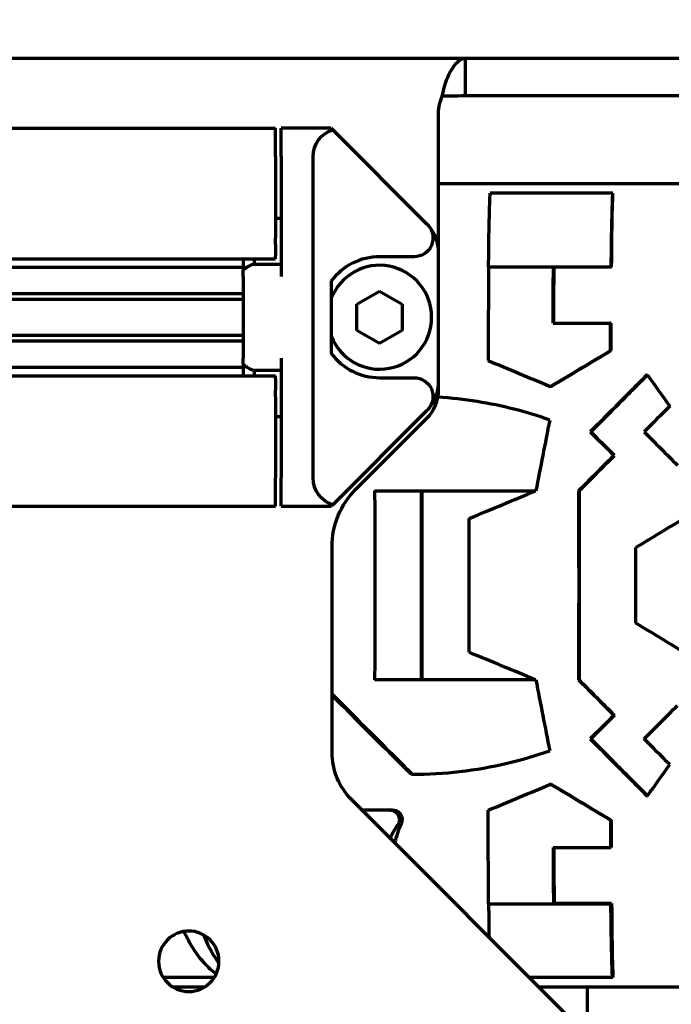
# Model space of a CAD drawing. Header units: millimetres. Extents: x 0 to 1189, y 0 to 841.
# Tile 52 of 56: x 719 to 754, y 652 to 704. Entities that reach past the tile are written whole.
import ezdxf

# ---------------------------------------------------------------- set-up
doc = ezdxf.new("R2010")
doc.units = ezdxf.units.MM
doc.header["$LTSCALE"] = 0.75
doc.layers.add('FD_Dimensions', color=7, linetype='Continuous', lineweight=35)
doc.layers.add('Visible', color=7, linetype='Continuous', lineweight=70)
doc.styles.get("Standard").update_dxf_attribs({"font": 'arial.ttf'})
doc.dimstyles.new('Dim-ISO-25', dxfattribs={"dimtxt": 3.5, "dimasz": 3.5, "dimexe": 2.1, "dimexo": 2.1, "dimgap": 1.4, "dimtad": 1, "dimzin": 12, "dimdsep": 46, "dimtxsty": 'Standard', "dimcen": 0, "dimazin": 3, "dimtp": 0.1, "dimtm": 0.1, "dimtfac": 0.714286, "dimtmove": 0, "dimatfit": 3, "dimfxl": 1, "dimtzin": 12, "dimarcsym": 0})

# ---------------------------------------------------------------- blocks, each defined once
blk = doc.blocks.new('*D22')
at = {"layer": 'Defpoints', "color": 0, "transparency": 16777216}
for p in [(782.392664, 721.546639), (539.216927, 643.8848), (782.392664, 643.8848)]:
    blk.add_point(p, dxfattribs=at)
at = {"layer": 'FD_Dimensions', "color": 0, "lineweight": -2, "transparency": 16777216}
for p, q in [((539.216927, 645.9848), (539.216927, 723.646639)), ((782.392664, 645.9848), (782.392664, 723.646639)), ((542.716927, 721.546639), (778.892664, 721.546639))]:
    blk.add_line(p, q, dxfattribs=at)
at = {"layer": 'FD_Dimensions', "color": 0, "transparency": 16777216}
for points in [[(542.716927, 722.129972), (542.716927, 720.963305), (539.216927, 721.546639)], [(778.892664, 722.129972), (778.892664, 720.963305), (782.392664, 721.546639)]]:
    blk.add_solid(points, dxfattribs=at)
at = {"layer": 'FD_Dimensions', "color": 0, "transparency": 16777216, "insert": (660.804796, 724.734838), "char_height": 3.5, "attachment_point": 5}
blk.add_mtext('243.18', dxfattribs=at)
blk = doc.blocks.new('*D23')
at = {"layer": 'Defpoints', "color": 0, "transparency": 16777216}
for p in [(787.031087, 730.453835), (534.578504, 673.694799), (787.031087, 673.694799)]:
    blk.add_point(p, dxfattribs=at)
at = {"layer": 'FD_Dimensions', "color": 0, "lineweight": -2, "transparency": 16777216}
for p, q in [((534.578504, 675.794799), (534.578504, 732.553835)), ((787.031087, 675.794799), (787.031087, 732.553835)), ((538.078504, 730.453835), (783.531087, 730.453835))]:
    blk.add_line(p, q, dxfattribs=at)
at = {"layer": 'FD_Dimensions', "color": 0, "transparency": 16777216}
for points in [[(538.078504, 731.037168), (538.078504, 729.870501), (534.578504, 730.453835)], [(783.531087, 731.037168), (783.531087, 729.870501), (787.031087, 730.453835)]]:
    blk.add_solid(points, dxfattribs=at)
at = {"layer": 'FD_Dimensions', "color": 0, "transparency": 16777216, "insert": (660.804796, 733.64084), "char_height": 3.5, "attachment_point": 5}
blk.add_mtext('252.45', dxfattribs=at)
blk = doc.blocks.new('*D24')
at = {"layer": 'Defpoints', "color": 0, "transparency": 16777216}
for p in [(767.666705, 712.0948), (553.627143, 701.5948), (767.666705, 701.5948)]:
    blk.add_point(p, dxfattribs=at)
at = {"layer": 'FD_Dimensions', "color": 0, "lineweight": -2, "transparency": 16777216}
for p, q in [((553.627143, 703.6948), (553.627143, 714.1948)), ((767.666705, 703.6948), (767.666705, 714.1948)), ((557.127143, 712.0948), (764.166705, 712.0948))]:
    blk.add_line(p, q, dxfattribs=at)
at = {"layer": 'FD_Dimensions', "color": 0, "transparency": 16777216}
for points in [[(557.127143, 712.678134), (557.127143, 711.511467), (553.627143, 712.0948)], [(764.166705, 712.678134), (764.166705, 711.511467), (767.666705, 712.0948)]]:
    blk.add_solid(points, dxfattribs=at)
at = {"layer": 'FD_Dimensions', "color": 0, "transparency": 16777216, "insert": (660.646924, 715.281806), "char_height": 3.5, "attachment_point": 5}
blk.add_mtext('214.04', dxfattribs=at)

msp = doc.modelspace()

# ---------------------------------------------------------------- linework, layer by layer
at = {"layer": 'Visible'}
for p, q in [((578.767, 701.595), (742.843, 701.595)), ((742.843, 701.595), (742.843, 700.475)), ((742.843, 701.595), (766.612, 701.595)), ((742.843, 700.475), (742.843, 699.595)), ((766.612, 699.595), (742.843, 699.595)), ((741.445, 691.31), (741.445, 698.69)), ((588.805, 697.885), (732.805, 697.885)), ((732.805, 696.385), (732.805, 697.885)), ((733.105, 696.385), (733.105, 697.885)), ((735.765, 697.885), (733.105, 697.885)), ((735.765, 697.885), (735.839, 697.811)), ((735.839, 697.811), (740.812, 692.837)), ((732.805, 696.385), (732.805, 692.092)), ((733.105, 696.385), (733.105, 690.05)), ((734.805, 679.385), (734.805, 696.385)), ((776.959, 694.945), (741.445, 694.945)), ((750.656, 694.445), (744.18, 694.445)), ((750.675, 694.445), (750.656, 694.445)), ((732.805, 693.135), (733.105, 693.135)), ((732.805, 691.738), (732.805, 692.092)), ((732.805, 691.738), (732.805, 691.131)), ((732.805, 690.985), (732.805, 691.131)), ((740.148, 691.085), (738.325, 691.085)), ((741.445, 684.46), (741.445, 691.31)), ((588.805, 690.985), (732.805, 690.985)), ((708.54, 690.535), (731.105, 690.535)), ((731.105, 690.985), (731.105, 690.376)), ((731.705, 690.69), (731.705, 690.985)), ((731.705, 690.69), (733.105, 690.69)), ((744.092, 690.546), (750.567, 690.546)), ((750.567, 690.535), (747.523, 690.535)), ((750.567, 690.535), (750.567, 690.546)), ((750.606, 690.535), (750.567, 690.535)), ((731.105, 690.05), (731.105, 690.376)), ((731.105, 690.05), (731.105, 685.719)), ((735.765, 689.805), (735.765, 685.965)), ((710.254, 689.135), (731.105, 689.135)), ((737.125, 688.578), (738.325, 689.27)), ((738.325, 689.27), (739.525, 688.578)), ((710.385, 688.835), (731.105, 688.835)), ((737.125, 687.192), (737.125, 688.578)), ((739.525, 688.578), (739.525, 687.192)), ((747.506, 687.565), (750.55, 687.565)), ((750.588, 687.565), (750.55, 687.565)), ((710.385, 686.935), (731.105, 686.935)), ((738.325, 686.499), (737.125, 687.192)), ((739.525, 687.192), (738.325, 686.499)), ((710.254, 686.635), (731.105, 686.635)), ((750.58, 686.121), (750.543, 686.121)), ((731.105, 685.393), (731.105, 685.719)), ((731.105, 685.393), (731.105, 684.785)), ((733.105, 685.719), (733.105, 679.385)), ((588.805, 684.785), (732.805, 684.785)), ((708.54, 685.235), (731.105, 685.235)), ((731.705, 684.785), (731.705, 685.08)), ((731.705, 685.08), (733.105, 685.08)), ((732.805, 684.638), (732.805, 684.785)), ((752.477, 684.833), (752.503, 684.833)), ((732.805, 684.638), (732.805, 684.031)), ((738.325, 684.685), (740.148, 684.685)), ((741.445, 684.06), (741.445, 684.46)), ((732.805, 683.678), (732.805, 684.031)), ((747.408, 684.217), (747.372, 684.217)), ((732.805, 683.678), (732.805, 679.385)), ((740.812, 682.932), (735.839, 677.959)), ((732.805, 682.635), (733.105, 682.635)), ((737.07, 678.79), (740.812, 682.532)), ((749.476, 681.82), (749.502, 681.82)), ((750.727, 680.57), (750.753, 680.57)), ((732.805, 677.885), (732.805, 679.385)), ((733.105, 677.885), (733.105, 679.385)), ((738.06, 678.695), (746.591, 678.695)), ((748.857, 678.695), (748.882, 678.695)), ((588.805, 677.885), (732.805, 677.885)), ((733.105, 677.885), (735.765, 677.885)), ((735.839, 677.959), (735.765, 677.885)), ((735.805, 664.859), (735.805, 675.735)), ((746.591, 668.695), (738.06, 668.695)), ((748.857, 668.695), (748.882, 668.695)), ((750.727, 666.82), (750.753, 666.82)), ((749.476, 665.57), (749.502, 665.57)), ((740.051, 663.695), (739.993, 663.695)), ((747.408, 663.172), (747.372, 663.172)), ((752.805, 646.385), (736.847, 662.342)), ((752.477, 662.557), (752.503, 662.557)), ((738.865, 661.804), (737.385, 661.804)), ((739.012, 661.804), (738.865, 661.804)), ((750.58, 661.269), (750.543, 661.269)), ((747.506, 659.825), (750.55, 659.825)), ((750.588, 659.825), (750.55, 659.825)), ((744.092, 656.843), (750.567, 656.843)), ((750.567, 656.854), (747.523, 656.854)), ((750.606, 656.854), (750.567, 656.854)), ((750.567, 656.854), (750.567, 656.843)), ((729.572, 652.945), (726.866, 652.945)), ((727.367, 652.445), (729.071, 652.445)), ((750.656, 652.945), (746.245, 652.945)), ((746.745, 652.445), (776.959, 652.445)), ((749.305, 652.445), (749.305, 650.395)), ((750.675, 652.945), (750.656, 652.945))]:
    msp.add_line(p, q, dxfattribs=at)
at = {"layer": 'Visible', "extrusion": (0, 0, -1)}
msp.add_circle((-728.219, 653.799), 1.6, dxfattribs=at)
for centre, radius, start, end in [((-743.605, 698.69), 2.16, 0, 24.4698), ((-740.125, 675.735), 4.32, 0, 45), ((-739.365, 664.859), 3.56, 315, 0)]:
    msp.add_arc(centre, radius, start, end, dxfattribs=at)
at = {"layer": 'Visible'}
for centre, radius, start, end in [((739.285, 691.31), 2.16, 0, 41.901), ((738.325, 687.885), 2.75, 201.423, 158.577), ((739.285, 684.46), 2.16, 318.099, 0), ((739.285, 684.06), 2.16, 315, 0)]:
    msp.add_arc(centre, radius, start, end, dxfattribs=at)
at = {"layer": 'Visible', "extrusion": (0, 0, -1)}
for centre, major_axis, ratio, start_param, end_param in [((736.305, 696.385), (1.061, 1.061), 1, 3.926991, 5.18201), ((744.18, 693.443), (0, 1.002), 0.020654, -0.398355, 0.000014), ((740.148, 692.085), (-0.707, 0.707), 1, 1.624884, 3.926991), ((739.285, 691.31), (-1.527, 1.527), 1, 1.570796, 1.624884), ((748.645, 673.696), (0, 56.838), 0.02066, -1.324304, -1.270013), ((748.643, 673.696), (0, 55.083), 0.020629, -1.316284, -1.260118), ((751.678, 673.709), (0, 54.634), 0.020629, -1.257725, -1.250889), ((751.68, 673.7), (0, 56.445), 0.020644, -1.348927, -1.322619), ((751.678, 673.701), (0, 54.664), 0.020629, -1.34159, -1.314373), ((754.103, 681.596), (-28.44, 40.018), 0.01166, 1.498107, 1.539502), ((740.148, 683.685), (-0.707, 0.707), 1, 0.785398, 3.087505), ((745.13, 675.283), (33.359, 33.355), 0.010087, 1.321709, 1.363464), ((739.285, 684.46), (-1.527, 1.527), 1, 3.087505, 3.141593), ((743.926, 674.222), (10.994, 54.945), 0.031093, 1.414362, 1.483085), ((750.653, 679.999), (-31.944, 31.941), 0.010087, 1.523859, 1.563022), ((736.305, 679.385), (-1.061, 1.061), 1, 4.242768, 5.497787), ((748.074, 673.695), (0, 55.091), 0.014275, 1.479912, 1.66168), ((748.074, 673.695), (0, 56.845), 0.014275, 1.482724, 1.658869), ((743.926, 673.167), (-10.994, 54.945), 0.031093, 1.658508, 1.72723), ((744.963, 671.942), (-33.507, 33.503), 0.010072, 1.677951, 1.734363), ((750.653, 667.39), (31.944, 31.941), 0.010087, 1.578571, 1.617734), ((750.686, 667.425), (33.229, 33.226), 0.010109, 1.578898, 1.616545), ((749.327, 663.631), (38.381, 16), 0.007926, 4.578144, 4.66471)]:
    msp.add_ellipse(centre, major_axis=major_axis, ratio=ratio, start_param=start_param, end_param=end_param, dxfattribs=at)
at = {"layer": 'Visible'}
for centre, major_axis, ratio, start_param, end_param in [((738.325, 687.885), (-2.263, 2.263), 1, -0.785398, 0.141897), ((738.325, 687.885), (2.263, 2.263), 1, 2.999696, 3.926991), ((749.327, 683.759), (-38.381, 16), 0.007926, 1.436551, 1.523117), ((750.686, 679.965), (-33.229, 33.226), 0.010109, -1.562695, -1.525047), ((744.963, 675.447), (33.507, 33.503), 0.010072, -1.463642, -1.40723), ((744.821, 678.514), (38.354, 15.973), 0.012153, 4.66151, 4.752857), ((751.075, 673.695), (0, 56.484), 0.014275, 4.676973, 4.747805), ((744.821, 668.875), (-38.354, 15.973), 0.012153, 4.671921, 4.763268), ((745.13, 672.107), (-33.359, 33.355), 0.010087, 4.463302, 4.505057), ((754.103, 665.794), (28.44, 40.018), 0.01166, 4.6397, 4.681094), ((751.68, 673.69), (0, 56.445), 0.020644, 1.792666, 1.818974), ((751.678, 673.689), (0, 54.664), 0.020629, 1.800003, 1.827219), ((748.645, 673.694), (0, 56.838), 0.02066, 1.817288, 1.87158), ((748.643, 673.693), (0, 55.083), 0.020629, 1.825309, 1.881475), ((751.678, 673.681), (0, 54.634), 0.020629, 1.883867, 1.890704)]:
    msp.add_ellipse(centre, major_axis=major_axis, ratio=ratio, start_param=start_param, end_param=end_param, dxfattribs=at)
for points in [[(742.077, 700.896), (742.333, 701.333), (742.588, 701.595), (742.843, 701.595)], [(741.639, 699.585), (741.746, 700.115), (741.895, 700.584), (742.077, 700.896)], [(742.077, 699.591), (741.895, 699.59), (741.746, 699.587), (741.639, 699.585)], [(742.843, 699.595), (742.588, 699.595), (742.333, 699.593), (742.077, 699.591)], [(744.092, 690.546), (744.081, 688.962), (744.072, 687.298), (744.065, 685.598)], [(747.372, 684.217), (748.412, 684.843), (749.476, 685.481), (750.543, 686.121)], [(747.408, 684.217), (748.45, 684.843), (749.514, 685.482), (750.58, 686.121)], [(752.326, 681.82), (752.913, 681.233), (753.503, 680.642), (754.093, 680.052)], [(752.326, 665.57), (752.913, 666.157), (753.503, 666.747), (754.093, 667.338)], [(747.372, 663.172), (748.412, 662.547), (749.476, 661.909), (750.543, 661.269)], [(747.408, 663.172), (748.45, 662.547), (749.514, 661.908), (750.58, 661.269)], [(744.092, 656.843), (744.081, 658.427), (744.072, 660.092), (744.065, 661.791)], [(739.279, 661.01), (739.124, 660.789), (738.99, 660.555), (738.879, 660.311)], [(739.468, 661.083), (739.315, 660.757), (739.2, 660.415), (739.126, 660.063)]]:
    msp.add_open_spline(points, degree=3, dxfattribs=at)
for points, knots in [([(744.092, 690.546), (744.095, 690.919), (744.099, 691.304), (744.11, 692.079), (744.116, 692.462), (744.13, 693.106), (744.138, 693.426), (744.154, 693.968), (744.163, 694.194), (744.172, 694.366)], [0.2897036, 0.2897036, 0.2897036, 0.2897036, 0.409542, 0.409542, 0.5460875, 0.5460875, 0.6827036, 0.6827036, 0.8150178, 0.8150178, 0.8150178, 0.8150178]), ([(750.648, 694.366), (750.64, 694.193), (750.631, 693.965), (750.614, 693.418), (750.606, 693.097), (750.592, 692.452), (750.586, 692.07), (750.575, 691.298), (750.571, 690.917), (750.567, 690.546)], [3.5813627, 3.5813627, 3.5813627, 3.5813627, 3.7158313, 3.7158313, 3.8534291, 3.8534291, 3.9901307, 3.9901307, 4.1091636, 4.1091636, 4.1091636, 4.1091636]), ([(750.608, 690.89), (750.609, 691.032), (750.61, 691.169), (750.614, 691.636), (750.618, 691.989), (750.627, 692.648), (750.632, 692.953), (750.643, 693.468), (750.649, 693.725), (750.662, 694.143), (750.669, 694.312), (750.675, 694.445)], [0.1749452, 0.1749452, 0.1749452, 0.1749452, 0.2173491, 0.2173491, 0.3265611, 0.3265611, 0.4357731, 0.4357731, 0.5457679, 0.5457679, 0.6437449, 0.6437449, 0.6437449, 0.6437449]), ([(750.656, 694.445), (750.654, 694.445), (750.651, 694.416), (750.648, 694.367), (750.648, 694.367), (750.648, 694.366)], [0.44681284, 0.44681284, 0.44681284, 0.44681284, 0.48438099, 0.48438099, 0.4848196, 0.4848196, 0.4848196, 0.4848196]), ([(731.705, 690.69), (731.704, 690.69), (731.703, 690.69), (731.607, 690.684), (731.472, 690.634), (731.358, 690.567), (731.276, 690.518), (731.189, 690.454), (731.105, 690.376)], [-0.04843446, -0.04843446, -0.04843446, -0.04843446, -0.04808664, -0.04808664, 0, 0, 0, 0.03490956, 0.03490956, 0.03490956, 0.03490956]), ([(731.105, 685.393), (731.189, 685.316), (731.276, 685.251), (731.358, 685.203), (731.472, 685.136), (731.607, 685.086), (731.703, 685.08), (731.704, 685.08), (731.705, 685.08)], [-0.03490956, -0.03490956, -0.03490956, -0.03490956, 0, 0, 0, 0.04808664, 0.04808664, 0.04843446, 0.04843446, 0.04843446, 0.04843446]), ([(752.477, 684.833), (751.8, 684.152), (751.12, 683.469), (750.12, 682.465), (749.797, 682.142), (749.476, 681.82)], [4.947867, 4.947867, 4.947867, 4.947867, 5.2230235, 5.2230235, 5.3543278, 5.3543278, 5.3543278, 5.3543278]), ([(749.502, 681.82), (749.876, 682.195), (750.252, 682.573), (751.253, 683.577), (751.879, 684.206), (752.503, 684.833)], [6.9396716, 6.9396716, 6.9396716, 6.9396716, 7.0928763, 7.0928763, 7.3462138, 7.3462138, 7.3462138, 7.3462138]), ([(747.326, 682.445), (746.081, 682.887), (744.799, 683.213), (742.801, 683.533), (742.104, 683.609), (741.406, 683.653)], [11.0190937, 11.0190937, 11.0190937, 11.0190937, 11.4175674, 11.4175674, 11.630007, 11.630007, 11.630007, 11.630007]), ([(750.727, 680.57), (750.653, 680.495), (750.579, 680.421), (749.952, 679.792), (749.402, 679.241), (748.857, 678.695)], [5.3380025, 5.3380025, 5.3380025, 5.3380025, 5.367956, 5.367956, 5.5912569, 5.5912569, 5.5912569, 5.5912569]), ([(738.06, 678.695), (738.064, 676.978), (738.067, 675.29), (738.067, 672.099), (738.064, 670.411), (738.06, 668.695)], [-20.2998931, -20.2998931, -20.2998931, -20.2998931, -19.8212787, -19.8212787, -19.3426644, -19.3426644, -19.3426644, -19.3426644]), ([(740.518, 678.695), (740.523, 676.979), (740.525, 675.291), (740.525, 672.099), (740.523, 670.411), (740.518, 668.695)], [-19.817453, -19.817453, -19.817453, -19.817453, -19.3387186, -19.3387186, -18.8599842, -18.8599842, -18.8599842, -18.8599842]), ([(740.551, 678.695), (740.555, 676.979), (740.558, 675.292), (740.558, 672.098), (740.555, 670.411), (740.551, 668.695)], [-7.07885, -7.07885, -7.07885, -7.07885, -6.5997659, -6.5997659, -6.1206818, -6.1206818, -6.1206818, -6.1206818]), ([(756.864, 678.695), (756.195, 678.291), (755.517, 677.883), (753.855, 676.882), (752.865, 676.287), (751.881, 675.695)], [17.408031, 17.408031, 17.408031, 17.408031, 17.632683, 17.632683, 17.9554931, 17.9554931, 17.9554931, 17.9554931]), ([(743.064, 670.153), (743.067, 671.364), (743.068, 672.551), (743.068, 674.838), (743.067, 676.026), (743.064, 677.236)], [-20.3932221, -20.3932221, -20.3932221, -20.3932221, -20.0502167, -20.0502167, -19.7072114, -19.7072114, -19.7072114, -19.7072114]), ([(756.864, 668.695), (756.195, 669.098), (755.517, 669.507), (753.855, 670.508), (752.865, 671.103), (751.881, 671.695)], [-19.5470654, -19.5470654, -19.5470654, -19.5470654, -19.3224133, -19.3224133, -18.9996033, -18.9996033, -18.9996033, -18.9996033]), ([(748.857, 668.695), (749.402, 668.149), (749.952, 667.597), (750.579, 666.969), (750.653, 666.894), (750.727, 666.82)], [6.4700001, 6.4700001, 6.4700001, 6.4700001, 6.693301, 6.693301, 6.7232545, 6.7232545, 6.7232545, 6.7232545]), ([(740.051, 663.695), (739.874, 663.872), (739.697, 664.049), (738.274, 665.471), (737.026, 666.714), (735.805, 667.929)], [-6.0159843, -6.0159843, -6.0159843, -6.0159843, -5.9467443, -5.9467443, -5.4595422, -5.4595422, -5.4595422, -5.4595422]), ([(739.993, 663.695), (739.933, 663.755), (739.873, 663.815), (738.489, 665.199), (737.161, 666.523), (735.846, 667.83), (735.826, 667.85), (735.805, 667.871)], [17.4746476, 17.4746476, 17.4746476, 17.4746476, 17.4981244, 17.4981244, 18.0162376, 18.0162376, 18.0245676, 18.0245676, 18.0245676, 18.0245676]), ([(749.476, 665.57), (749.797, 665.248), (750.12, 664.924), (751.12, 663.92), (751.8, 663.237), (752.477, 662.557)], [6.6749509, 6.6749509, 6.6749509, 6.6749509, 6.8062552, 6.8062552, 7.0814117, 7.0814117, 7.0814117, 7.0814117]), ([(749.502, 665.57), (749.876, 665.194), (750.252, 664.817), (751.253, 663.813), (751.879, 663.184), (752.503, 662.557)], [-5.6143586, -5.6143586, -5.6143586, -5.6143586, -5.4611539, -5.4611539, -5.2078164, -5.2078164, -5.2078164, -5.2078164]), ([(740.051, 663.695), (741.735, 663.695), (743.422, 663.889), (745.84, 664.462), (746.59, 664.684), (747.326, 664.945)], [2.3083419, 2.3083419, 2.3083419, 2.3083419, 2.8208083, 2.8208083, 3.0565445, 3.0565445, 3.0565445, 3.0565445]), ([(738.865, 661.804), (738.883, 661.804), (738.902, 661.803), (738.962, 661.796), (739.004, 661.786), (739.096, 661.75), (739.144, 661.721), (739.236, 661.643), (739.277, 661.592), (739.339, 661.476), (739.359, 661.411), (739.372, 661.28), (739.365, 661.214), (739.332, 661.101), (739.309, 661.053), (739.279, 661.01)], [-0.318504, -0.318504, -0.318504, -0.318504, -0.3128202, -0.3128202, -0.2999436, -0.2999436, -0.2831266, -0.2831266, -0.2636299, -0.2636299, -0.2433808, -0.2433808, -0.2231503, -0.2231503, -0.2067842, -0.2067842, -0.2067842, -0.2067842]), ([(739.012, 661.804), (739.017, 661.804), (739.023, 661.804), (739.069, 661.802), (739.109, 661.796), (739.197, 661.771), (739.244, 661.749), (739.34, 661.685), (739.387, 661.639), (739.461, 661.532), (739.488, 661.471), (739.517, 661.341), (739.519, 661.274), (739.5, 661.165), (739.487, 661.123), (739.468, 661.083)], [-0.1586695, -0.1586695, -0.1586695, -0.1586695, -0.1569073, -0.1569073, -0.1446406, -0.1446406, -0.1291758, -0.1291758, -0.1098816, -0.1098816, -0.0898685, -0.0898685, -0.0693478, -0.0693478, -0.0556227, -0.0556227, -0.0556227, -0.0556227]), ([(744.092, 656.843), (744.095, 656.47), (744.099, 656.085), (744.107, 655.497), (744.111, 655.279), (744.114, 655.076)], [-4.0816675, -4.0816675, -4.0816675, -4.0816675, -3.9618291, -3.9618291, -3.886862, -3.886862, -3.886862, -3.886862]), ([(750.648, 653.023), (750.64, 653.196), (750.631, 653.424), (750.614, 653.971), (750.606, 654.292), (750.592, 654.937), (750.586, 655.32), (750.575, 656.091), (750.571, 656.473), (750.567, 656.843)], [-0.8176817, -0.8176817, -0.8176817, -0.8176817, -0.683213, -0.683213, -0.5456153, -0.5456153, -0.4089137, -0.4089137, -0.2898807, -0.2898807, -0.2898807, -0.2898807]), ([(750.608, 656.499), (750.609, 656.358), (750.61, 656.22), (750.614, 655.754), (750.618, 655.401), (750.627, 654.742), (750.632, 654.436), (750.643, 653.921), (750.649, 653.665), (750.662, 653.247), (750.669, 653.078), (750.675, 652.945)], [-3.3395438, -3.3395438, -3.3395438, -3.3395438, -3.2971399, -3.2971399, -3.1879279, -3.1879279, -3.0787158, -3.0787158, -2.9687211, -2.9687211, -2.8707441, -2.8707441, -2.8707441, -2.8707441]), ([(729.67, 653.126), (729.463, 653.283), (729.252, 653.475), (728.8, 653.971), (728.566, 654.292), (728.231, 654.843), (728.094, 655.101), (727.966, 655.379)], [-0.7925726, -0.7925726, -0.7925726, -0.7925726, -0.683213, -0.683213, -0.5456153, -0.5456153, -0.4488691, -0.4488691, -0.4488691, -0.4488691]), ([(729.004, 655.193), (729.02, 655.152), (729.036, 655.112), (729.186, 654.742), (729.341, 654.436), (729.594, 654.021), (729.701, 653.863), (729.817, 653.714)], [-3.2013109, -3.2013109, -3.2013109, -3.2013109, -3.1879279, -3.1879279, -3.0787158, -3.0787158, -3.0111886, -3.0111886, -3.0111886, -3.0111886]), ([(750.656, 652.945), (750.654, 652.945), (750.651, 652.974), (750.648, 653.022), (750.648, 653.023), (750.648, 653.023)], [-0.14890922, -0.14890922, -0.14890922, -0.14890922, -0.11134107, -0.11134107, -0.11090246, -0.11090246, -0.11090246, -0.11090246])]:
    msp.add_open_spline(points, degree=3, knots=knots, dxfattribs=at)

# ---------------------------------------------------------------- dimensions: what is measured, and where the dimension line sits
at = {"layer": 'FD_Dimensions'}
for base, p1, p2, picture, middle in [((787.031, 730.454), (534.579, 673.695), (787.031, 673.695), '*D23', (660.805, 733.641)), ((767.667, 712.095), (553.627, 701.595), (767.667, 701.595), '*D24', (660.647, 715.282))]:
    dim = msp.add_linear_dim(base=base, p1=p1, p2=p2, dimstyle='Dim-ISO-25', override={"dimlfac": 1, "dimclrd": 0, "dimclre": 0}, dxfattribs=at)
    dim.commit()
    dim.dimension.update_dxf_attribs({"geometry": picture, "text_midpoint": middle})
dim = msp.add_linear_dim(base=(782.393, 721.547), p1=(539.217, 643.885), p2=(782.393, 643.885), dimstyle='Dim-ISO-25', override={"dimlfac": 1}, dxfattribs=at)
dim.commit()
dim.dimension.update_dxf_attribs({"geometry": '*D22', "text_midpoint": (660.805, 721.547), "dimtype": 160})

doc.saveas('drawing.dxf')
